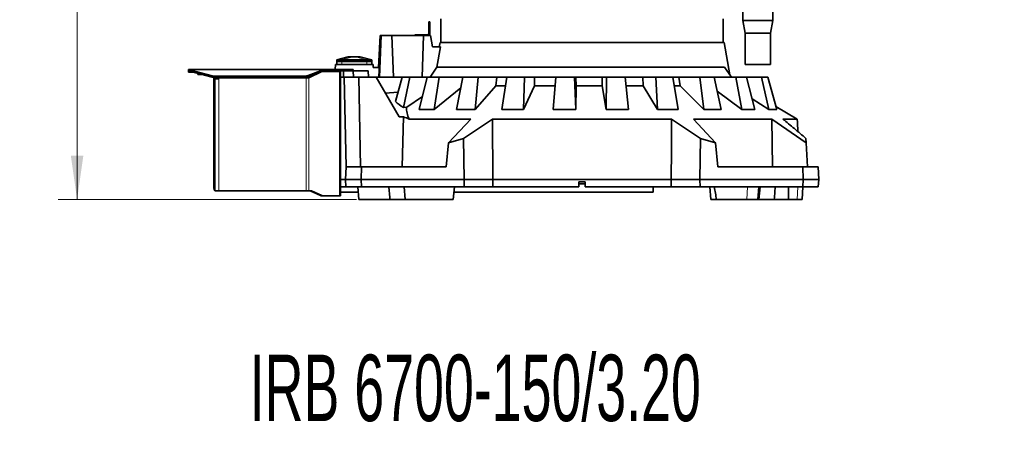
# Model space of a CAD drawing. Header units: millimetres. Extents: x 0 to 11920, y 0 to 8400.
# Tile 45 of 65: x 6434 to 8003, y 4525 to 5190. Entities that reach past the tile are written whole.
import ezdxf

# ---------------------------------------------------------------- set-up
doc = ezdxf.new("R2010")
doc.units = ezdxf.units.MM
doc.header["$LTSCALE"] = 20
doc.styles.add('SLDTEXTSTYLE0', font='TXT', dxfattribs={"width": 0.605})
doc.dimstyles.new('SLDDIMSTYLE1', dxfattribs={"dimtxt": 70, "dimasz": 70, "dimexe": 0, "dimexo": 0.0625, "dimgap": 17.5, "dimtad": 1, "dimdec": 0, "dimrnd": 1e-09, "dimzin": 12, "dimdsep": 46, "dimtxsty": 'SLDTEXTSTYLE0', "dimsah": 1, "dimcen": 0.09, "dimadec": 0, "dimazin": 3, "dimtfac": 1, "dimtofl": 0, "dimtmove": 0, "dimatfit": 3, "dimfxl": 1, "dimfrac": 2, "dimtolj": 1, "dimtzin": 12, "dimarcsym": 0})

# ---------------------------------------------------------------- blocks, each defined once
blk = doc.blocks.new('_D_7')
at = {"color": 7, "linetype": 'Continuous', "lineweight": 0}
for p, q in [((7439.8, 7348.8), (6495.1, 7348.8)), ((6525.1, 7348.8), (6525.1, 4903.4)), ((6970.2, 4903.4), (6495.1, 4903.4))]:
    blk.add_line(p, q, dxfattribs=at)
at = {"color": 7, "linetype": 'Continuous', "lineweight": 18}
for points in [[(6525.1, 7348.8), (6515.1, 7278.8), (6535.1, 7278.8)], [(6525.1, 4903.4), (6535.1, 4973.4), (6515.1, 4973.4)]]:
    blk.add_solid(points, dxfattribs=at)
at = {"color": 7, "linetype": 'Continuous', "lineweight": 18, "insert": (6434.8, 6019.1), "char_height": 70, "attachment_point": 1, "rotation": 90, "style": 'SLDTEXTSTYLE0'}
blk.add_mtext('2445', dxfattribs=at)

msp = doc.modelspace()

# ---------------------------------------------------------------- linework, layer by layer
at = {"color": 7, "linetype": 'Continuous', "lineweight": 35}
for p, q in [((7585.75, 5255.66), (7585.75, 5188.39)), ((7633.75, 5188.39), (7633.75, 5255.66)), ((7085.75, 5186.39), (7087.25, 5186.39)), ((7085.75, 5183.89), (7085.75, 5186.39)), ((7085.75, 5167.89), (7085.75, 5183.89)), ((7087.25, 5183.89), (7085.75, 5183.89)), ((7087.25, 5186.39), (7087.25, 5183.89)), ((7087.25, 5167.89), (7087.25, 5183.89)), ((7104.75, 5191.39), (7104.75, 5153.39)), ((7554.75, 5153.39), (7554.75, 5191.39)), ((7585.75, 5188.39), (7589.75, 5168.39)), ((7633.75, 5188.39), (7585.75, 5188.39)), ((7629.75, 5168.39), (7633.75, 5188.39)), ((7007.75, 5164.39), (7005.08, 5113.39)), ((7006.75, 5098.39), (7009.82, 5164.39)), ((7007.75, 5164.39), (7009.82, 5164.39)), ((7009.82, 5164.39), (7026.72, 5164.39)), ((7029.38, 5098.39), (7026.72, 5164.39)), ((7026.72, 5164.39), (7076.98, 5164.39)), ((7063.25, 5164.39), (7063.25, 5165.89)), ((7063.25, 5165.89), (7067.25, 5165.89)), ((7067.25, 5165.89), (7067.25, 5164.39)), ((7067.25, 5165.89), (7083.75, 5165.89)), ((7075.13, 5098.39), (7076.98, 5164.39)), ((7076.98, 5164.39), (7088.26, 5164.39)), ((7091.53, 5146.39), (7088.26, 5164.39)), ((7589.75, 5168.39), (7589.75, 5118.39)), ((7629.75, 5168.39), (7589.75, 5168.39)), ((7629.75, 5118.39), (7629.75, 5168.39)), ((7103.9, 5146.39), (7091.53, 5146.39)), ((7103.9, 5146.39), (7098.47, 5114.15)), ((7103.45, 5153.39), (7102.21, 5146.39)), ((7103.45, 5153.39), (7556.05, 5153.39)), ((7565.08, 5102.18), (7556.05, 5153.39)), ((6957.25, 5130.89), (6938.75, 5125.89)), ((6957.25, 5130.89), (6957.5, 5130.89)), ((6957.5, 5130.89), (6964.57, 5130.89)), ((6964.57, 5130.89), (6968.93, 5130.89)), ((6968.93, 5130.89), (6976, 5130.89)), ((6976, 5130.89), (6976.25, 5130.89)), ((6994.75, 5125.89), (6976.25, 5130.89)), ((6936.19, 5110.39), (6936.75, 5118.39)), ((6996.75, 5118.39), (6936.75, 5118.39)), ((6938.74, 5118.39), (6938.74, 5123.39)), ((6938.74, 5123.39), (6946.74, 5123.39)), ((6938.75, 5125.89), (6946.75, 5125.89)), ((6938.75, 5125.89), (6938.75, 5123.39)), ((6946.74, 5123.39), (6986.76, 5123.39)), ((6946.75, 5125.89), (6986.75, 5125.89)), ((6986.75, 5125.89), (6994.75, 5125.89)), ((6986.76, 5123.39), (6994.76, 5123.39)), ((6994.75, 5125.89), (6994.75, 5123.39)), ((6994.76, 5123.39), (6994.76, 5118.39)), ((6997.1, 5113.39), (6996.75, 5118.39)), ((7629.75, 5118.39), (7589.75, 5118.39)), ((6702.75, 5108.39), (6702.75, 5110.39)), ((6702.75, 5110.39), (6705.56, 5110.39)), ((6705.56, 5108.39), (6702.75, 5108.39)), ((6702.75, 5106.39), (6702.75, 5108.39)), ((6710.51, 5106.39), (6702.75, 5106.39)), ((6705.56, 5110.39), (6706.41, 5110.02)), ((6705.56, 5110.39), (6917.75, 5110.39)), ((6705.56, 5110.39), (6705.56, 5108.39)), ((6705.56, 5108.39), (6706.41, 5108.2)), ((6706.41, 5108.2), (6706.41, 5110.02)), ((6712.15, 5107.72), (6740.32, 5100.28)), ((6712.15, 5105.91), (6740.32, 5098.47)), ((6717.23, 5104.57), (6717.23, 5102.31)), ((6725.77, 5102.31), (6717.23, 5102.31)), ((6745.62, 5099.64), (6886.31, 5099.64)), ((6906.21, 5103.97), (6892.25, 5097.39)), ((6893.02, 5100.73), (6917.26, 5110.02)), ((6893.02, 5098.92), (6917.26, 5108.2)), ((6915.04, 5107.13), (6894.37, 5097.39)), ((6915.14, 5107.39), (6916.16, 5107.39)), ((6942.99, 5107.39), (6916.16, 5107.39)), ((6917.26, 5108.2), (6917.26, 5110.02)), ((6917.26, 5108.2), (6917.75, 5108.39)), ((6917.75, 5110.39), (6917.75, 5108.39)), ((6917.75, 5110.39), (6951.82, 5110.39)), ((6917.75, 5108.39), (6951.82, 5108.39)), ((6941.75, 5108.39), (6941.75, 5107.39)), ((6942.99, 5107.39), (6944.75, 5107.39)), ((6944.73, 5108.39), (6944.73, 5107.39)), ((6944.75, 5108.39), (6944.75, 5107.39)), ((6944.75, 5107.39), (6944.75, 4909.39)), ((6949.75, 5108.39), (6949.75, 5098.39)), ((6951.82, 5110.39), (6954.75, 5110.39)), ((6954.75, 5108.39), (6951.82, 5108.39)), ((6954.75, 5110.39), (6954.75, 5108.39)), ((6954.75, 5110.39), (6957.68, 5110.39)), ((6957.68, 5108.39), (6954.75, 5108.39)), ((6957.68, 5110.39), (6961.82, 5110.39)), ((6957.68, 5108.39), (6961.82, 5108.39)), ((6961.82, 5110.39), (6964.75, 5110.39)), ((6964.75, 5108.39), (6961.82, 5108.39)), ((6964.75, 5110.39), (6964.75, 5108.39)), ((6965.63, 5098.39), (6964.75, 5108.39)), ((6988.75, 5108.39), (6964.75, 5108.39)), ((6989.63, 5098.39), (6988.75, 5108.39)), ((7006.5, 5113.39), (6997.1, 5113.39)), ((7087.62, 5098.39), (7098.47, 5114.15)), ((7098.47, 5114.15), (7556.68, 5114.15)), ((7556.68, 5114.15), (7567.75, 5098.39)), ((6742.75, 5097.49), (6742.75, 5098)), ((6742.75, 5097.49), (6742.75, 4921.39)), ((6744.75, 5097.84), (6744.75, 5097.49)), ((6744.75, 5097.49), (6744.75, 4921.39)), ((6744.75, 5095.39), (6749.75, 5095.39)), ((6745.62, 5097.82), (6886.31, 5097.82)), ((6747.75, 5097.82), (6747.75, 5095.39)), ((6890.13, 5097.39), (6751.75, 5097.39)), ((6890.13, 5097.39), (6894.37, 5097.39)), ((6944.75, 5098.39), (6944.75, 4935.39)), ((6944.75, 5098.39), (6950.75, 5098.39)), ((6950.75, 5098.39), (6953.86, 4955.39)), ((6973.74, 5098.39), (6950.75, 5098.39)), ((6976.84, 4955.39), (6973.74, 5098.39)), ((7001.67, 5098.39), (6973.74, 5098.39)), ((7038.23, 5035.07), (7001.67, 5098.39)), ((7001.67, 5098.39), (7042.83, 5098.39)), ((7042.83, 5098.39), (7032.38, 5059.36)), ((7055.4, 5098.39), (7042.83, 5098.39)), ((7045.08, 5049.84), (7055.4, 5098.39)), ((7055.4, 5098.39), (7082.99, 5098.39)), ((7082.99, 5098.39), (7070.36, 5046.78)), ((7102.11, 5098.39), (7082.99, 5098.39)), ((7093.8, 5046.78), (7102.11, 5098.39)), ((7102.11, 5098.39), (7139.96, 5098.39)), ((7139.96, 5098.39), (7129.37, 5046.78)), ((7164.33, 5098.39), (7139.96, 5098.39)), ((7159.25, 5046.78), (7164.33, 5098.39)), ((7192.29, 5084.35), (7159.25, 5046.78)), ((7164.33, 5098.39), (7193.68, 5098.39)), ((7192.29, 5084.35), (7193.68, 5098.39)), ((7207.68, 5084.35), (7192.29, 5084.35)), ((7193.68, 5098.39), (7209.87, 5098.39)), ((7209.87, 5098.39), (7202.03, 5046.78)), ((7237.82, 5098.39), (7209.87, 5098.39)), ((7236.31, 5046.78), (7237.82, 5098.39)), ((7253.72, 5084.35), (7236.31, 5046.78)), ((7237.82, 5098.39), (7254.13, 5098.39)), ((7253.72, 5084.35), (7254.13, 5098.39)), ((7286.68, 5084.35), (7253.72, 5084.35)), ((7254.13, 5098.39), (7287.93, 5098.39)), ((7287.95, 5098.39), (7283.4, 5046.78)), ((7317.58, 5098.39), (7287.95, 5098.39)), ((7319.74, 5046.78), (7317.58, 5098.39)), ((7317.58, 5098.39), (7319.74, 5098.39)), ((7320.33, 5084.35), (7319.74, 5098.39)), ((7319.74, 5098.39), (7361.93, 5098.39)), ((7320.33, 5084.35), (7319.74, 5046.78)), ((7361.68, 5084.35), (7320.33, 5084.35)), ((7361.68, 5084.35), (7361.93, 5098.39)), ((7367.93, 5046.78), (7361.68, 5084.35)), ((7361.93, 5098.39), (7368.87, 5098.39)), ((7368.87, 5098.39), (7367.93, 5046.78)), ((7398.17, 5098.39), (7368.87, 5098.39)), ((7403.85, 5046.78), (7398.17, 5098.39)), ((7398.21, 5098.39), (7426.31, 5098.39)), ((7427.05, 5084.35), (7399.76, 5084.35)), ((7427.05, 5084.35), (7426.31, 5098.39)), ((7426.31, 5098.39), (7447.13, 5098.39)), ((7449.86, 5046.78), (7427.05, 5084.35)), ((7447.13, 5098.39), (7449.86, 5046.78)), ((7474.09, 5098.39), (7447.13, 5098.39)), ((7482.92, 5046.78), (7474.09, 5098.39)), ((7474.19, 5098.39), (7484.1, 5098.39)), ((7485.79, 5084.35), (7476.59, 5084.35)), ((7485.79, 5084.35), (7484.1, 5098.39)), ((7484.1, 5098.39), (7517.39, 5098.39)), ((7523.6, 5046.78), (7485.79, 5084.35)), ((7517.39, 5098.39), (7523.6, 5046.78)), ((7540.18, 5098.39), (7517.39, 5098.39)), ((7551.54, 5046.78), (7540.18, 5098.39)), ((7540.18, 5098.39), (7574.86, 5098.39)), ((7574.86, 5098.39), (7584.13, 5046.78)), ((7591.93, 5098.39), (7574.86, 5098.39)), ((7605.05, 5046.78), (7591.93, 5098.39)), ((7591.93, 5098.39), (7615.63, 5098.39)), ((7615.63, 5098.39), (7627.33, 5046.78)), ((7625.81, 5098.39), (7615.63, 5098.39)), ((7639.8, 5046.78), (7625.81, 5098.39)), ((7036.36, 5074.2), (7016.39, 5072.88)), ((7136.45, 5081.29), (7093.8, 5046.78)), ((7584.13, 5046.78), (7545.12, 5075.96)), ((7075.38, 5067.3), (7050.23, 5050.63)), ((7627.33, 5046.78), (7600.77, 5063.63)), ((7050.23, 5050.63), (7045.08, 5049.84)), ((7070.36, 5046.78), (7093.8, 5046.78)), ((7129.37, 5046.78), (7159.25, 5046.78)), ((7202.03, 5046.78), (7236.31, 5046.78)), ((7283.4, 5046.78), (7319.74, 5046.78)), ((7367.93, 5046.78), (7403.85, 5046.78)), ((7449.86, 5046.78), (7482.92, 5046.78)), ((7523.6, 5046.78), (7551.54, 5046.78)), ((7584.13, 5046.78), (7605.05, 5046.78)), ((7627.33, 5046.78), (7639.8, 5046.78)), ((7638.58, 5051.28), (7672.38, 5031.48)), ((7038.23, 5035.07), (7045.27, 5035.07)), ((7043.14, 4955.39), (7045.27, 5035.07)), ((7054.45, 5031.48), (7152.46, 5031.48)), ((7152.46, 5031.48), (7116.95, 4993.82)), ((7140.88, 5000.78), (7187.09, 5031.48)), ((7187.75, 4935.39), (7187.09, 5031.48)), ((7187.09, 5031.48), (7472.41, 5031.48)), ((7472.41, 5031.48), (7518.63, 5000.78)), ((7507.04, 5031.48), (7631.92, 5031.48)), ((7542.55, 4993.82), (7507.04, 5031.48)), ((7631.92, 5031.48), (7686.69, 4993.82)), ((7631.92, 5031.48), (7633.29, 4955.39)), ((7649.72, 5031.48), (7672.38, 5031.48)), ((7116.95, 4993.82), (7113.38, 4955.39)), ((7116.95, 4993.82), (7140.88, 5000.78)), ((7140.88, 5000.78), (7142.02, 4935.39)), ((7518.63, 5000.78), (7517.49, 4935.39)), ((7518.63, 5000.78), (7542.55, 4993.82)), ((7542.55, 4993.82), (7546.13, 4955.39)), ((7686.69, 4993.82), (7686.32, 5000.78)), ((7686.69, 4993.82), (7688.7, 4955.39)), ((6952.75, 4935.39), (6953.8, 4955.39)), ((6953.8, 4955.39), (6978.19, 4955.39)), ((6978.19, 4955.39), (6977.75, 4935.39)), ((6978.19, 4955.39), (7113.38, 4955.39)), ((7546.13, 4955.39), (7681.32, 4955.39)), ((7681.75, 4935.39), (7681.32, 4955.39)), ((7681.32, 4955.39), (7705.7, 4955.39)), ((7705.7, 4955.39), (7706.75, 4935.39)), ((6952.75, 4935.39), (6944.75, 4935.39)), ((6944.75, 4935.39), (6944.75, 4923.39)), ((6953.38, 4923.39), (6952.75, 4935.39)), ((6977.75, 4935.39), (6952.75, 4935.39)), ((6977.75, 4935.39), (7142.02, 4935.39)), ((6977.75, 4935.39), (6978.01, 4923.39)), ((7142.02, 4935.39), (7141.81, 4923.39)), ((7142.02, 4935.39), (7187.75, 4935.39)), ((7187.67, 4923.39), (7187.75, 4935.39)), ((7187.75, 4935.39), (7471.75, 4935.39)), ((7324.75, 4931.39), (7334.75, 4931.39)), ((7324.75, 4931.39), (7324.75, 4923.39)), ((7334.75, 4928.39), (7324.75, 4928.39)), ((7334.75, 4923.39), (7334.75, 4931.39)), ((7471.75, 4935.39), (7471.83, 4923.39)), ((7471.75, 4935.39), (7517.49, 4935.39)), ((7517.49, 4935.39), (7517.7, 4923.39)), ((7517.49, 4935.39), (7681.75, 4935.39)), ((7681.49, 4923.39), (7681.75, 4935.39)), ((7706.75, 4935.39), (7681.75, 4935.39)), ((7706.75, 4935.39), (7706.12, 4923.39)), ((6744.75, 4917.93), (6744.75, 4917.39)), ((6750.75, 4917.39), (6744.75, 4917.39)), ((6744.76, 4921.17), (6744.76, 4917.92)), ((6890.13, 4917.39), (6750.75, 4917.39)), ((6894.37, 4917.39), (6890.13, 4917.39)), ((6898.62, 4917.39), (6894.37, 4917.39)), ((6896.49, 4917.39), (6912.92, 4909.65)), ((6898.62, 4917.39), (6915.04, 4909.65)), ((6944.75, 4923.39), (6953.38, 4923.39)), ((6973.12, 4915.29), (6944.75, 4915.29)), ((6978.01, 4923.39), (6953.38, 4923.39)), ((6972.41, 4923.39), (6974.16, 4903.39)), ((7141.81, 4923.39), (6978.01, 4923.39)), ((7023.33, 4906.34), (7021.9, 4923.39)), ((7046.25, 4923.39), (7048, 4903.39)), ((7124.5, 4903.39), (7126.25, 4923.39)), ((7442.75, 4915.29), (7125.54, 4915.29)), ((7187.67, 4923.39), (7141.81, 4923.39)), ((7187.67, 4923.39), (7324.75, 4923.39)), ((7334.75, 4923.39), (7471.83, 4923.39)), ((7442.75, 4923.39), (7442.75, 4915.29)), ((7517.7, 4923.39), (7471.83, 4923.39)), ((7681.49, 4923.39), (7517.7, 4923.39)), ((7533.26, 4923.39), (7535.01, 4903.39)), ((7609.7, 4903.39), (7611.61, 4923.39)), ((7611.51, 4903.39), (7613.26, 4923.39)), ((7636.17, 4906.34), (7637.61, 4923.39)), ((7658.45, 4923.39), (7658.71, 4903.39)), ((7680.65, 4903.39), (7681.7, 4923.39)), ((7706.12, 4923.39), (7681.49, 4923.39)), ((6916.16, 4909.39), (6914.04, 4909.39)), ((6916.16, 4909.39), (6942.99, 4909.39)), ((6944.75, 4909.39), (6942.99, 4909.39)), ((7023.58, 4903.39), (6974.16, 4903.39)), ((7023.32, 4906.33), (7023.58, 4903.39)), ((7048, 4903.39), (7023.58, 4903.39)), ((7124.5, 4903.39), (7048, 4903.39)), ((7544.04, 4903.39), (7535.01, 4903.39)), ((7544.04, 4903.39), (7592.48, 4903.39)), ((7592.48, 4903.39), (7609.7, 4903.39)), ((7611.51, 4903.39), (7609.7, 4903.39)), ((7635.92, 4903.39), (7611.51, 4903.39)), ((7635.92, 4903.39), (7636.18, 4906.33)), ((7658.71, 4903.39), (7635.92, 4903.39)), ((7658.71, 4903.39), (7672.62, 4903.39)), ((7672.62, 4903.39), (7680.65, 4903.39))]:
    msp.add_line(p, q, dxfattribs=at)
at = {"color": 8, "linetype": 'Continuous', "lineweight": 18}
for p, q in [((6938.75, 5125.89), (6957.5, 5130.89)), ((6946.75, 5125.89), (6964.57, 5130.89)), ((6986.75, 5125.89), (6968.93, 5130.89)), ((6994.75, 5125.89), (6976, 5130.89)), ((6946.74, 5123.39), (6946.74, 5118.39)), ((6946.75, 5125.89), (6946.75, 5123.39)), ((6986.75, 5125.89), (6986.75, 5123.39)), ((6986.76, 5118.39), (6986.76, 5123.39)), ((6706.41, 5110.02), (6917.26, 5110.02)), ((6712.15, 5107.72), (6712.15, 5105.91)), ((6740.32, 5098.47), (6740.32, 5100.28)), ((6745.62, 5099.64), (6745.62, 5097.82)), ((6886.31, 5097.82), (6886.31, 5099.64)), ((6893.02, 5100.73), (6893.02, 5098.92)), ((6915.04, 5107.13), (6914.47, 5107.13)), ((6940.87, 5108.39), (6940.87, 5107.39)), ((6942.99, 5107.39), (6942.99, 4909.39)), ((6951.82, 5108.39), (6951.82, 5110.39)), ((6957.68, 5110.39), (6957.68, 5108.39)), ((6961.82, 5108.39), (6961.82, 5110.39)), ((6744.75, 5097.49), (6742.75, 5097.49)), ((6750.75, 5097.82), (6750.75, 5096.39)), ((6750.75, 5096.39), (6750.75, 4917.39)), ((6890.13, 5098.15), (6890.13, 5097.39)), ((6890.13, 5097.39), (6890.13, 4917.39)), ((6892.25, 5098.65), (6892.25, 5097.39)), ((6894.37, 5097.39), (6894.37, 4917.39)), ((6744.75, 4921.39), (6742.75, 4921.39)), ((7592.48, 4903.39), (7593.11, 4923.39)), ((7672.62, 4903.39), (7673.45, 4923.39)), ((6912.92, 4909.65), (6915.04, 4909.65))]:
    msp.add_line(p, q, dxfattribs=at)
at = {"color": 7, "linetype": 'Continuous', "lineweight": 35, "flags": 128}
msp.add_lwpolyline([(7472.41, 5031.48), (7472.08, 4983.35), (7471.75, 4935.39)], dxfattribs=at)
at = {"color": 7, "linetype": 'Continuous', "lineweight": 35}
for centre, radius, start, end in [((7083.75, 5167.89), 2, 270, 0), ((7083.75, 5167.89), 3.5, 270, 0), ((6717.53, 5129.51), 22.45, 240.29551, 256.13178), ((6717.53, 5127.7), 22.45, 240.29551, 256.13178), ((6745.48, 5120.71), 21.08, 255.81279, 270.36552), ((6886.61, 5118.97), 19.33, 269.12212, 289.39532), ((6916.17, 5104.78), 2.61, 90.25105, 115.59954), ((6745.48, 5118.9), 21.08, 255.81279, 270.36552), ((6751.75, 5096.39), 1, 90, 180), ((6886.61, 5117.15), 19.33, 269.12212, 289.39532), ((6746.75, 4921.39), 4, 180, 240.20029), ((6746.75, 4921.39), 2, 180, 186.31146), ((6914.05, 4912), 2.61, 244.40046, 269.74895), ((6916.17, 4912), 2.61, 244.40046, 269.74895)]:
    msp.add_arc(centre, radius, start, end, dxfattribs=at)
for centre, major_axis, ratio, start_param, end_param in [((7329.75, -1835.68), (0, 9851.13), 0.0462945, 0.7877974, 0.7899433), ((7329.75, 5086.71), (312.2, 0), 0.2875955, 3.4511356, 3.5647583), ((7329.75, 5047.72), (279.66, 0), 0.3303722, 3.1101313, 3.3182747), ((7329.75, 5092.11), (347.12, 0), 0.2867778, 3.7517854, 3.7964782), ((7402.64, 1394.71), (-122.25, 6182.86), 0.0682329, 5.3358755, 5.3398734)]:
    msp.add_ellipse(centre, major_axis=major_axis, ratio=ratio, start_param=start_param, end_param=end_param, dxfattribs=at)
msp.add_open_spline([(6917.26, 5110.02), (6917.34, 5110.12), (6917.51, 5110.34), (6917.67, 5110.37), (6917.75, 5110.39)], degree=3, dxfattribs=at)
for points, knots in [([(6750.75, 5096.39), (6750.74, 5096.28), (6750.72, 5096.05), (6750.55, 5095.75), (6750.29, 5095.53), (6750.01, 5095.41), (6749.83, 5095.4), (6749.75, 5095.39)], [0, 0, 0, 0, 0.2140405, 0.4280875, 0.6418686, 0.8546218, 1, 1, 1, 1]), ([(7686.32, 5000.78), (7680.24, 5005.95), (7668.06, 5016.28), (7655.84, 5026.41), (7649.72, 5031.48)], [0, 0, 0, 0, 0.4999895, 1, 1, 1, 1]), ([(7540.34, 4923.39), (7540.95, 4920.06), (7542.17, 4913.39), (7543.42, 4906.73), (7544.04, 4903.39)], [0, 0, 0, 0, 0.4999663, 1, 1, 1, 1])]:
    msp.add_open_spline(points, degree=3, knots=knots, dxfattribs=at)

# ---------------------------------------------------------------- texts
at = {"color": 7, "linetype": 'Continuous', "lineweight": 0, "insert": (6800.23, 4656.23), "char_height": 105.8333, "attachment_point": 1, "style": 'SLDTEXTSTYLE0'}
msp.add_mtext('IRB 6700-150/3.20', dxfattribs=at)

# ---------------------------------------------------------------- dimensions: what is measured, and where the dimension line sits
at = {"color": 7, "linetype": 'Continuous', "lineweight": 18}
dim = msp.add_linear_dim(base=(6525.08, 4903.39), p1=(7443.75, 7348.79), p2=(6974.16, 4903.39), angle=90, dimstyle='SLDDIMSTYLE1', dxfattribs=at)
dim.commit()
dim.dimension.update_dxf_attribs({"geometry": '_D_7', "text_midpoint": (6525.08, 6126.09), "dimtype": 160})

doc.saveas('drawing.dxf')
